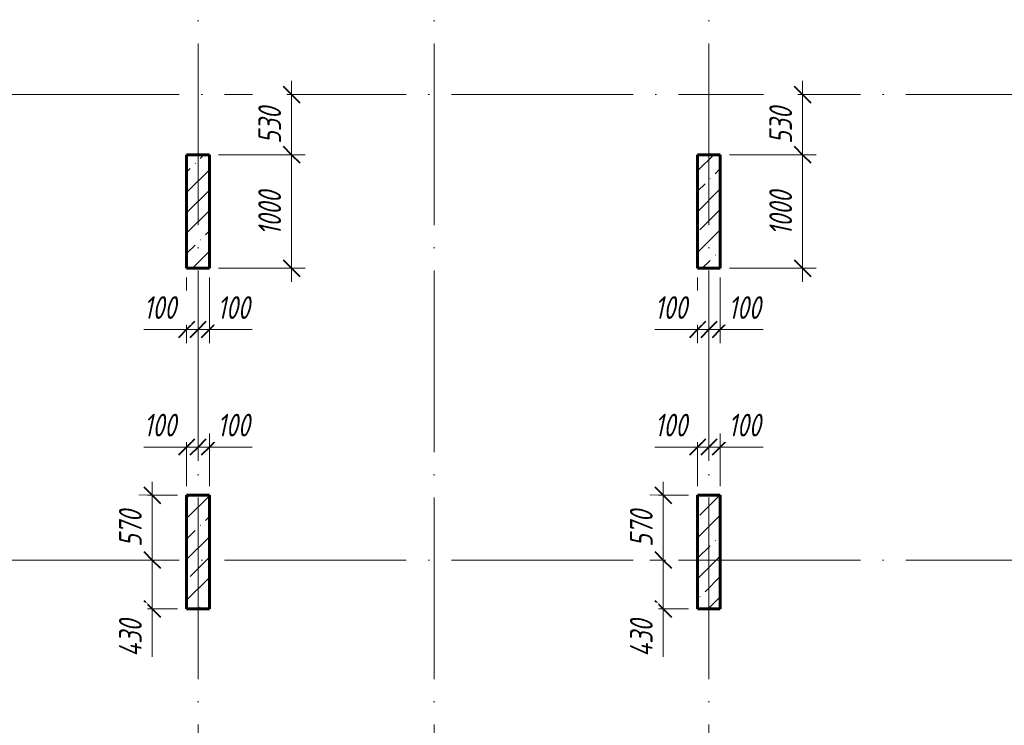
# Model space of a CAD drawing. Header units: millimetres. Extents: x 6092 to 73550, y -4371 to 20491.
# Tile 8 of 25: x 30930 to 39601, y 1844 to 8060. Entities that reach past the tile are written whole.
import ezdxf

# ---------------------------------------------------------------- set-up
doc = ezdxf.new("R2010")
doc.units = ezdxf.units.MM
doc.linetypes.add('ADSK_Линия сетки', pattern=[2000, 1600, -200, 0, -200])
for name, color, linetype, lineweight in [('A-____-____-DIMS', 211, 'Continuous', 9), ('A-____-____-DIMS-80', 211, 'Continuous', 9), ('S-COLS-____-MCUT', 52, 'Continuous', 40), ('S-COLS-____-OTLN', 52, 'Continuous', 18), ('S-GRID-____-OTLN', 1, 'Continuous', 9)]:
    doc.layers.add(name, color=color, linetype=linetype, lineweight=lineweight)
doc.styles.add('GOST Common_I_1', font='GOST_Common Italic.ttf', dxfattribs={"width": 0.8, "height": 200})
doc.dimstyles.new('ADSK_Округление_5мм__Узкий_', dxfattribs={"dimscale": 304.8, "dimtxt": 0.659918, "dimasz": 0.472441, "dimexe": 0.393701, "dimexo": 0.000861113, "dimgap": 0.104987, "dimtad": 1, "dimdec": 0, "dimlfac": 304.8, "dimrnd": 5, "dimdsep": 46, "dimtxsty": 'GOST Common_I_1', "dimblk1": 'OBLIQUE', "dimblk2": 'OBLIQUE', "dimsah": 1, "dimcen": 0.09, "dimdle": 0.393701, "dimazin": 0, "dimtfac": 1, "dimtdec": 4, "dimtix": 1, "dimtmove": 0, "dimatfit": 3, "dimfxl": 1, "dimtvp": 1, "dimtfill": 1, "dimtolj": 1, "dimtzin": 0, "dimlwd": 20, "dimlwe": 20, "dimarcsym": 2})
doc.dimstyles.new('ADSK_Округление_5мм__Узкий__1', dxfattribs={"dimscale": 304.8, "dimtxt": 0.659918, "dimasz": 0.472441, "dimexe": 0.393701, "dimexo": 0.000861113, "dimgap": 0.104987, "dimtad": 1, "dimdec": 0, "dimlfac": 304.8, "dimrnd": 5, "dimdsep": 46, "dimtxsty": 'GOST Common_I_1', "dimblk1": 'OBLIQUE', "dimblk2": 'OBLIQUE', "dimsah": 1, "dimcen": 0.09, "dimdle": 0.393701, "dimazin": 0, "dimtfac": 1, "dimtdec": 4, "dimtix": 1, "dimtmove": 1, "dimatfit": 3, "dimfxl": 1, "dimtvp": 1, "dimtfill": 1, "dimtolj": 1, "dimtzin": 0, "dimlwd": 20, "dimlwe": 20, "dimarcsym": 2})
pattern_1 = [(45, (16130.72, 8588.57), (-179.605, 179.605), []), (45, (16310.33, 8588.57), (-179.605, 179.605), [317.5, -63.5, 2.682, -60.818])]

# ---------------------------------------------------------------- blocks, each defined once
blk = doc.blocks.new('DIMBLOCK166-КЖ1_ПЭ_ВЭ1_Опалубка_Пилоны')
at = {"layer": 'A-____-____-DIMS-80', "lineweight": 20}
for p, q in [((36597.7, 3990), (36597.7, 3300)), ((36597.7, 3870), (36477.7, 3870)), ((36597.7, 3870), (36820, 3870)), ((36597.7, 3300), (36477.7, 3300)), ((36597.7, 3300), (36619.5, 3300))]:
    blk.add_line(p, q, dxfattribs=at)
at = {"layer": 'A-____-____-DIMS-80', "lineweight": 40}
for p, q in [((36597.7, 3870), (36525.7, 3942)), ((36597.7, 3870), (36669.7, 3798)), ((36597.7, 3300), (36525.7, 3372)), ((36597.7, 3300), (36669.7, 3228))]:
    blk.add_line(p, q, dxfattribs=at)
at = {"layer": 'A-____-____-DIMS-80', "color": 0, "lineweight": 20, "insert": (36304.3, 3416.2), "char_height": 200, "width": 405.013, "attachment_point": 1, "rotation": 90, "line_spacing_factor": 1.022761, "style": 'GOST Common_I_1', "bg_fill": 3, "box_fill_scale": 1.25, "bg_fill_color": 256, "bg_fill_true_color": 13158600, "bg_fill_transparency": 0}
blk.add_mtext('570', dxfattribs=at)
blk = doc.blocks.new('_Oblique')
at = {"color": 0, "linetype": 'ByBlock', "lineweight": -2}
blk.add_line((-0.5, -0.5), (0.5, 0.5), dxfattribs=at)
blk = doc.blocks.new('DIMBLOCK167-КЖ1_ПЭ_ВЭ1_Опалубка_Пилоны')
at = {"layer": 'A-____-____-DIMS-80', "lineweight": 20}
for p, q in [((36597.7, 3300), (36477.7, 3300)), ((36597.7, 3300), (36597.7, 2750)), ((36597.7, 3300), (36619.5, 3300)), ((36597.7, 2842.8), (36597.7, 3085)), ((36597.7, 2870), (36477.7, 2870)), ((36597.7, 2870), (36820, 2870)), ((36597.7, 2448.2), (36597.7, 2842.8))]:
    blk.add_line(p, q, dxfattribs=at)
at = {"layer": 'A-____-____-DIMS-80', "lineweight": 40}
for p, q in [((36597.7, 3300), (36525.7, 3372)), ((36597.7, 3300), (36669.7, 3228)), ((36597.7, 2870), (36525.7, 2942)), ((36597.7, 2870), (36669.7, 2798))]:
    blk.add_line(p, q, dxfattribs=at)
at = {"layer": 'A-____-____-DIMS-80', "color": 0, "lineweight": 20, "insert": (36304.3, 2448.2), "char_height": 200, "width": 425.469, "attachment_point": 1, "rotation": 90, "line_spacing_factor": 1.022761, "style": 'GOST Common_I_1', "bg_fill": 3, "box_fill_scale": 1.25, "bg_fill_color": 256, "bg_fill_true_color": 13158600, "bg_fill_transparency": 0}
blk.add_mtext('430', dxfattribs=at)
blk = doc.blocks.new('DIMBLOCK168-КЖ1_ПЭ_ВЭ1_Опалубка_Пилоны')
at = {"layer": 'A-____-____-DIMS-80', "lineweight": 20}
for p, q in [((36900, 4295.2), (36900, 4415.2)), ((36522.7, 4295.2), (36869.6, 4295.2)), ((36780, 4295.2), (37000, 4295.2)), ((36869.6, 4295.2), (36950, 4295.2)), ((36900, 4295.2), (36900, 3950)), ((37000, 4295.2), (37000, 4317)), ((37000, 4295.2), (37000, 4175.2))]:
    blk.add_line(p, q, dxfattribs=at)
at = {"layer": 'A-____-____-DIMS-80', "lineweight": 40}
for p, q in [((36900, 4295.2), (36972, 4367.2)), ((37000, 4295.2), (37072, 4367.2)), ((36900, 4295.2), (36828, 4223.2)), ((37000, 4295.2), (36928, 4223.2))]:
    blk.add_line(p, q, dxfattribs=at)
at = {"layer": 'A-____-____-DIMS-80', "color": 0, "lineweight": 20, "insert": (36522.7, 4588.6), "char_height": 200, "width": 368.194, "attachment_point": 1, "line_spacing_factor": 1.022761, "style": 'GOST Common_I_1', "bg_fill": 3, "box_fill_scale": 1.25, "bg_fill_color": 256, "bg_fill_true_color": 13158600, "bg_fill_transparency": 0}
blk.add_mtext('100', dxfattribs=at)
blk = doc.blocks.new('DIMBLOCK169-КЖ1_ПЭ_ВЭ1_Опалубка_Пилоны')
at = {"layer": 'A-____-____-DIMS-80', "lineweight": 40}
for p, q in [((37000, 4295.2), (37072, 4367.2)), ((37100, 4295.2), (37172, 4367.2)), ((37000, 4295.2), (36928, 4223.2)), ((37100, 4295.2), (37028, 4223.2))]:
    blk.add_line(p, q, dxfattribs=at)
at = {"layer": 'A-____-____-DIMS-80', "lineweight": 20}
for p, q in [((37100, 4295.2), (37100, 4415.2)), ((37000, 4295.2), (37000, 4317)), ((37000, 4295.2), (37220, 4295.2)), ((37000, 4295.2), (37000, 4175.2)), ((37130.4, 4295.2), (37050, 4295.2)), ((37100, 4295.2), (37100, 3950)), ((37477.3, 4295.2), (37130.4, 4295.2))]:
    blk.add_line(p, q, dxfattribs=at)
at = {"layer": 'A-____-____-DIMS-80', "color": 0, "lineweight": 20, "insert": (37170.4, 4588.6), "char_height": 200, "width": 368.194, "attachment_point": 1, "line_spacing_factor": 1.022761, "style": 'GOST Common_I_1', "bg_fill": 3, "box_fill_scale": 1.25, "bg_fill_color": 256, "bg_fill_true_color": 13158600, "bg_fill_transparency": 0}
blk.add_mtext('100', dxfattribs=at)
blk = doc.blocks.new('DIMBLOCK170-КЖ1_ПЭ_ВЭ1_Опалубка_Пилоны')
at = {"layer": 'A-____-____-DIMS-80', "lineweight": 20}
for p, q in [((32097.7, 3990), (32097.7, 3300)), ((32097.7, 3870), (31977.7, 3870)), ((32097.7, 3870), (32320, 3870)), ((32097.7, 3300), (31977.7, 3300)), ((32097.7, 3300), (32119.5, 3300))]:
    blk.add_line(p, q, dxfattribs=at)
at = {"layer": 'A-____-____-DIMS-80', "lineweight": 40}
for p, q in [((32097.7, 3870), (32025.7, 3942)), ((32097.7, 3870), (32169.7, 3798)), ((32097.7, 3300), (32025.7, 3372)), ((32097.7, 3300), (32169.7, 3228))]:
    blk.add_line(p, q, dxfattribs=at)
at = {"layer": 'A-____-____-DIMS-80', "color": 0, "lineweight": 20, "insert": (31804.3, 3416.2), "char_height": 200, "width": 405.013, "attachment_point": 1, "rotation": 90, "line_spacing_factor": 1.022761, "style": 'GOST Common_I_1', "bg_fill": 3, "box_fill_scale": 1.25, "bg_fill_color": 256, "bg_fill_true_color": 13158600, "bg_fill_transparency": 0}
blk.add_mtext('570', dxfattribs=at)
blk = doc.blocks.new('DIMBLOCK171-КЖ1_ПЭ_ВЭ1_Опалубка_Пилоны')
at = {"layer": 'A-____-____-DIMS-80', "lineweight": 20}
for p, q in [((32097.7, 3300), (31977.7, 3300)), ((32097.7, 3300), (32097.7, 2750)), ((32097.7, 3300), (32119.5, 3300)), ((32097.7, 2842.8), (32097.7, 3085)), ((32097.7, 2870), (31977.7, 2870)), ((32097.7, 2870), (32320, 2870)), ((32097.7, 2448.2), (32097.7, 2842.8))]:
    blk.add_line(p, q, dxfattribs=at)
at = {"layer": 'A-____-____-DIMS-80', "lineweight": 40}
for p, q in [((32097.7, 3300), (32025.7, 3372)), ((32097.7, 3300), (32169.7, 3228)), ((32097.7, 2870), (32025.7, 2942)), ((32097.7, 2870), (32169.7, 2798))]:
    blk.add_line(p, q, dxfattribs=at)
at = {"layer": 'A-____-____-DIMS-80', "color": 0, "lineweight": 20, "insert": (31804.3, 2448.2), "char_height": 200, "width": 425.469, "attachment_point": 1, "rotation": 90, "line_spacing_factor": 1.022761, "style": 'GOST Common_I_1', "bg_fill": 3, "box_fill_scale": 1.25, "bg_fill_color": 256, "bg_fill_true_color": 13158600, "bg_fill_transparency": 0}
blk.add_mtext('430', dxfattribs=at)
blk = doc.blocks.new('DIMBLOCK172-КЖ1_ПЭ_ВЭ1_Опалубка_Пилоны')
at = {"layer": 'A-____-____-DIMS-80', "lineweight": 20}
for p, q in [((32400, 4295.2), (32400, 4415.2)), ((32022.7, 4295.2), (32369.6, 4295.2)), ((32280, 4295.2), (32500, 4295.2)), ((32369.6, 4295.2), (32450, 4295.2)), ((32400, 4295.2), (32400, 3950)), ((32500, 4295.2), (32500, 4317)), ((32500, 4295.2), (32500, 4175.2))]:
    blk.add_line(p, q, dxfattribs=at)
at = {"layer": 'A-____-____-DIMS-80', "lineweight": 40}
for p, q in [((32400, 4295.2), (32472, 4367.2)), ((32500, 4295.2), (32572, 4367.2)), ((32400, 4295.2), (32328, 4223.2)), ((32500, 4295.2), (32428, 4223.2))]:
    blk.add_line(p, q, dxfattribs=at)
at = {"layer": 'A-____-____-DIMS-80', "color": 0, "lineweight": 20, "insert": (32022.7, 4588.6), "char_height": 200, "width": 368.194, "attachment_point": 1, "line_spacing_factor": 1.022761, "style": 'GOST Common_I_1', "bg_fill": 3, "box_fill_scale": 1.25, "bg_fill_color": 256, "bg_fill_true_color": 13158600, "bg_fill_transparency": 0}
blk.add_mtext('100', dxfattribs=at)
blk = doc.blocks.new('DIMBLOCK173-КЖ1_ПЭ_ВЭ1_Опалубка_Пилоны')
at = {"layer": 'A-____-____-DIMS-80', "lineweight": 40}
for p, q in [((32500, 4295.2), (32572, 4367.2)), ((32600, 4295.2), (32672, 4367.2)), ((32500, 4295.2), (32428, 4223.2)), ((32600, 4295.2), (32528, 4223.2))]:
    blk.add_line(p, q, dxfattribs=at)
at = {"layer": 'A-____-____-DIMS-80', "lineweight": 20}
for p, q in [((32600, 4295.2), (32600, 4415.2)), ((32500, 4295.2), (32500, 4317)), ((32500, 4295.2), (32720, 4295.2)), ((32500, 4295.2), (32500, 4175.2)), ((32630.4, 4295.2), (32550, 4295.2)), ((32600, 4295.2), (32600, 3950)), ((32977.3, 4295.2), (32630.4, 4295.2))]:
    blk.add_line(p, q, dxfattribs=at)
at = {"layer": 'A-____-____-DIMS-80', "color": 0, "lineweight": 20, "insert": (32670.4, 4588.6), "char_height": 200, "width": 368.194, "attachment_point": 1, "line_spacing_factor": 1.022761, "style": 'GOST Common_I_1', "bg_fill": 3, "box_fill_scale": 1.25, "bg_fill_color": 256, "bg_fill_true_color": 13158600, "bg_fill_transparency": 0}
blk.add_mtext('100', dxfattribs=at)
blk = doc.blocks.new('DIMBLOCK182-КЖ1_ПЭ_ВЭ1_Опалубка_Пилоны')
at = {"layer": 'A-____-____-DIMS-80', "lineweight": 40}
for p, q in [((33324.6, 7400), (33252.6, 7472)), ((33324.6, 7400), (33396.6, 7328)), ((33324.6, 6870), (33252.6, 6942)), ((33324.6, 6870), (33396.6, 6798))]:
    blk.add_line(p, q, dxfattribs=at)
at = {"layer": 'A-____-____-DIMS-80', "lineweight": 20}
for p, q in [((33324.6, 7520), (33324.6, 6870)), ((33324.6, 7400), (33204.6, 7400)), ((33324.6, 7400), (33346.5, 7400)), ((33324.6, 6870), (32680, 6870)), ((33324.6, 6870), (33444.6, 6870))]:
    blk.add_line(p, q, dxfattribs=at)
at = {"layer": 'A-____-____-DIMS-80', "color": 0, "lineweight": 20, "insert": (33031.3, 6966.2), "char_height": 200, "width": 405.013, "attachment_point": 1, "rotation": 90, "line_spacing_factor": 1.022761, "style": 'GOST Common_I_1', "bg_fill": 3, "box_fill_scale": 1.25, "bg_fill_color": 256, "bg_fill_true_color": 13158600, "bg_fill_transparency": 0}
blk.add_mtext('530', dxfattribs=at)
blk = doc.blocks.new('DIMBLOCK183-КЖ1_ПЭ_ВЭ1_Опалубка_Пилоны')
at = {"layer": 'A-____-____-DIMS-80', "lineweight": 40}
for p, q in [((33324.6, 6870), (33252.6, 6942)), ((33324.6, 6870), (33396.6, 6798)), ((33324.6, 5870), (33252.6, 5942)), ((33324.6, 5870), (33396.6, 5798))]:
    blk.add_line(p, q, dxfattribs=at)
at = {"layer": 'A-____-____-DIMS-80', "lineweight": 20}
for p, q in [((33324.6, 6870), (32680, 6870)), ((33324.6, 6870), (33324.6, 5750)), ((33324.6, 6870), (33444.6, 6870)), ((33324.6, 5870), (32680, 5870)), ((33324.6, 5870), (33444.6, 5870))]:
    blk.add_line(p, q, dxfattribs=at)
at = {"layer": 'A-____-____-DIMS-80', "color": 0, "lineweight": 20, "insert": (33031.3, 6160.3), "char_height": 200, "width": 503.198, "attachment_point": 1, "rotation": 90, "line_spacing_factor": 1.022761, "style": 'GOST Common_I_1', "bg_fill": 3, "box_fill_scale": 1.25, "bg_fill_color": 256, "bg_fill_true_color": 13158600, "bg_fill_transparency": 0}
blk.add_mtext('1000', dxfattribs=at)
blk = doc.blocks.new('DIMBLOCK184-КЖ1_ПЭ_ВЭ1_Опалубка_Пилоны')
at = {"layer": 'A-____-____-DIMS-80', "lineweight": 20}
for p, q in [((32400, 5330.8), (32400, 5790)), ((32022.7, 5330.8), (32369.6, 5330.8)), ((32280, 5330.8), (32500, 5330.8)), ((32369.6, 5330.8), (32450, 5330.8)), ((32400, 5330.8), (32400, 5210.8)), ((32500, 5330.8), (32500, 5352.6)), ((32500, 5330.8), (32500, 5210.8))]:
    blk.add_line(p, q, dxfattribs=at)
at = {"layer": 'A-____-____-DIMS-80', "lineweight": 40}
for p, q in [((32400, 5330.8), (32472, 5402.8)), ((32500, 5330.8), (32572, 5402.8)), ((32400, 5330.8), (32328, 5258.8)), ((32500, 5330.8), (32428, 5258.8))]:
    blk.add_line(p, q, dxfattribs=at)
at = {"layer": 'A-____-____-DIMS-80', "color": 0, "lineweight": 20, "insert": (32022.7, 5624.2), "char_height": 200, "width": 368.194, "attachment_point": 1, "line_spacing_factor": 1.022761, "style": 'GOST Common_I_1', "bg_fill": 3, "box_fill_scale": 1.25, "bg_fill_color": 256, "bg_fill_true_color": 13158600, "bg_fill_transparency": 0}
blk.add_mtext('100', dxfattribs=at)
blk = doc.blocks.new('DIMBLOCK185-КЖ1_ПЭ_ВЭ1_Опалубка_Пилоны')
at = {"layer": 'A-____-____-DIMS-80', "lineweight": 20}
for p, q in [((32600, 5330.8), (32600, 5790)), ((32500, 5330.8), (32500, 5352.6)), ((32500, 5330.8), (32720, 5330.8)), ((32500, 5330.8), (32500, 5210.8)), ((32630.4, 5330.8), (32550, 5330.8)), ((32600, 5330.8), (32600, 5210.8)), ((32977.3, 5330.8), (32630.4, 5330.8))]:
    blk.add_line(p, q, dxfattribs=at)
at = {"layer": 'A-____-____-DIMS-80', "lineweight": 40}
for p, q in [((32500, 5330.8), (32572, 5402.8)), ((32600, 5330.8), (32672, 5402.8)), ((32500, 5330.8), (32428, 5258.8)), ((32600, 5330.8), (32528, 5258.8))]:
    blk.add_line(p, q, dxfattribs=at)
at = {"layer": 'A-____-____-DIMS-80', "color": 0, "lineweight": 20, "insert": (32670.4, 5624.2), "char_height": 200, "width": 368.194, "attachment_point": 1, "line_spacing_factor": 1.022761, "style": 'GOST Common_I_1', "bg_fill": 3, "box_fill_scale": 1.25, "bg_fill_color": 256, "bg_fill_true_color": 13158600, "bg_fill_transparency": 0}
blk.add_mtext('100', dxfattribs=at)
blk = doc.blocks.new('DIMBLOCK186-КЖ1_ПЭ_ВЭ1_Опалубка_Пилоны')
at = {"layer": 'A-____-____-DIMS-80', "lineweight": 40}
for p, q in [((37824.6, 7400), (37752.6, 7472)), ((37824.6, 7400), (37896.6, 7328)), ((37824.6, 6870), (37752.6, 6942)), ((37824.6, 6870), (37896.6, 6798))]:
    blk.add_line(p, q, dxfattribs=at)
at = {"layer": 'A-____-____-DIMS-80', "lineweight": 20}
for p, q in [((37824.6, 7520), (37824.6, 6870)), ((37824.6, 7400), (37704.6, 7400)), ((37824.6, 7400), (37846.5, 7400)), ((37824.6, 6870), (37180, 6870)), ((37824.6, 6870), (37944.6, 6870))]:
    blk.add_line(p, q, dxfattribs=at)
at = {"layer": 'A-____-____-DIMS-80', "color": 0, "lineweight": 20, "insert": (37531.3, 6966.2), "char_height": 200, "width": 405.013, "attachment_point": 1, "rotation": 90, "line_spacing_factor": 1.022761, "style": 'GOST Common_I_1', "bg_fill": 3, "box_fill_scale": 1.25, "bg_fill_color": 256, "bg_fill_true_color": 13158600, "bg_fill_transparency": 0}
blk.add_mtext('530', dxfattribs=at)
blk = doc.blocks.new('DIMBLOCK187-КЖ1_ПЭ_ВЭ1_Опалубка_Пилоны')
at = {"layer": 'A-____-____-DIMS-80', "lineweight": 40}
for p, q in [((37824.6, 6870), (37752.6, 6942)), ((37824.6, 6870), (37896.6, 6798)), ((37824.6, 5870), (37752.6, 5942)), ((37824.6, 5870), (37896.6, 5798))]:
    blk.add_line(p, q, dxfattribs=at)
at = {"layer": 'A-____-____-DIMS-80', "lineweight": 20}
for p, q in [((37824.6, 6870), (37180, 6870)), ((37824.6, 6870), (37824.6, 5750)), ((37824.6, 6870), (37944.6, 6870)), ((37824.6, 5870), (37180, 5870)), ((37824.6, 5870), (37944.6, 5870))]:
    blk.add_line(p, q, dxfattribs=at)
at = {"layer": 'A-____-____-DIMS-80', "color": 0, "lineweight": 20, "insert": (37531.3, 6160.3), "char_height": 200, "width": 503.198, "attachment_point": 1, "rotation": 90, "line_spacing_factor": 1.022761, "style": 'GOST Common_I_1', "bg_fill": 3, "box_fill_scale": 1.25, "bg_fill_color": 256, "bg_fill_true_color": 13158600, "bg_fill_transparency": 0}
blk.add_mtext('1000', dxfattribs=at)
blk = doc.blocks.new('DIMBLOCK188-КЖ1_ПЭ_ВЭ1_Опалубка_Пилоны')
at = {"layer": 'A-____-____-DIMS-80', "lineweight": 20}
for p, q in [((36900, 5330.8), (36900, 5790)), ((36522.7, 5330.8), (36869.6, 5330.8)), ((36780, 5330.8), (37000, 5330.8)), ((36869.6, 5330.8), (36950, 5330.8)), ((36900, 5330.8), (36900, 5210.8)), ((37000, 5330.8), (37000, 5352.6)), ((37000, 5330.8), (37000, 5210.8))]:
    blk.add_line(p, q, dxfattribs=at)
at = {"layer": 'A-____-____-DIMS-80', "lineweight": 40}
for p, q in [((36900, 5330.8), (36972, 5402.8)), ((37000, 5330.8), (37072, 5402.8)), ((36900, 5330.8), (36828, 5258.8)), ((37000, 5330.8), (36928, 5258.8))]:
    blk.add_line(p, q, dxfattribs=at)
at = {"layer": 'A-____-____-DIMS-80', "color": 0, "lineweight": 20, "insert": (36522.7, 5624.2), "char_height": 200, "width": 368.194, "attachment_point": 1, "line_spacing_factor": 1.022761, "style": 'GOST Common_I_1', "bg_fill": 3, "box_fill_scale": 1.25, "bg_fill_color": 256, "bg_fill_true_color": 13158600, "bg_fill_transparency": 0}
blk.add_mtext('100', dxfattribs=at)
blk = doc.blocks.new('DIMBLOCK189-КЖ1_ПЭ_ВЭ1_Опалубка_Пилоны')
at = {"layer": 'A-____-____-DIMS-80', "lineweight": 20}
for p, q in [((37100, 5330.8), (37100, 5790)), ((37000, 5330.8), (37000, 5352.6)), ((37000, 5330.8), (37220, 5330.8)), ((37000, 5330.8), (37000, 5210.8)), ((37130.4, 5330.8), (37050, 5330.8)), ((37100, 5330.8), (37100, 5210.8)), ((37477.3, 5330.8), (37130.4, 5330.8))]:
    blk.add_line(p, q, dxfattribs=at)
at = {"layer": 'A-____-____-DIMS-80', "lineweight": 40}
for p, q in [((37000, 5330.8), (37072, 5402.8)), ((37100, 5330.8), (37172, 5402.8)), ((37000, 5330.8), (36928, 5258.8)), ((37100, 5330.8), (37028, 5258.8))]:
    blk.add_line(p, q, dxfattribs=at)
at = {"layer": 'A-____-____-DIMS-80', "color": 0, "lineweight": 20, "insert": (37170.4, 5624.2), "char_height": 200, "width": 368.194, "attachment_point": 1, "line_spacing_factor": 1.022761, "style": 'GOST Common_I_1', "bg_fill": 3, "box_fill_scale": 1.25, "bg_fill_color": 256, "bg_fill_true_color": 13158600, "bg_fill_transparency": 0}
blk.add_mtext('100', dxfattribs=at)

msp = doc.modelspace()

# ---------------------------------------------------------------- hatches: boundary and pattern name
at = {"layer": 'S-COLS-____-OTLN', "lineweight": 9}
h = msp.add_hatch(dxfattribs=at)
h.set_pattern_fill('FP_1', color=256, style=0, pattern_type=2)
h.set_pattern_definition(pattern_1)
h.paths.add_polyline_path([(32600, 5870), (32600, 6870), (32400, 6870), (32400, 5870)])
h = msp.add_hatch(dxfattribs=at)
h.set_pattern_fill('FP_1', color=256, style=0, pattern_type=2)
h.set_pattern_definition(pattern_1)
h.paths.add_polyline_path([(37100, 5870), (37100, 6870), (36900, 6870), (36900, 5870)])
h = msp.add_hatch(dxfattribs=at)
h.set_pattern_fill('FP_1', color=256, style=0, pattern_type=2)
h.set_pattern_definition(pattern_1)
h.paths.add_polyline_path([(32400, 2869.9996), (32600, 2869.9996), (32600, 3869.9996), (32400, 3869.9996)])
h = msp.add_hatch(dxfattribs=at)
h.set_pattern_fill('FP_1', color=256, style=0, pattern_type=2)
h.set_pattern_definition(pattern_1)
h.paths.add_polyline_path([(36900, 2869.9996), (37100, 2869.9996), (37100, 3869.9996), (36900, 3869.9996)])

# ---------------------------------------------------------------- linework, layer by layer
at = {"layer": 'S-COLS-____-MCUT', "lineweight": 60}
for p, q in [((32600, 6870), (32400, 6870)), ((32400, 6870), (32400, 5870)), ((32600, 5870), (32600, 6870)), ((37100, 6870), (36900, 6870)), ((36900, 6870), (36900, 5870)), ((37100, 5870), (37100, 6870)), ((32400, 5870), (32600, 5870)), ((36900, 5870), (37100, 5870)), ((32600, 3869.9996), (32400, 3869.9996)), ((32400, 3869.9996), (32400, 2869.9996)), ((32600, 2869.9996), (32600, 3869.9996)), ((37100, 3869.9996), (36900, 3869.9996)), ((36900, 3869.9996), (36900, 2869.9996)), ((37100, 2869.9996), (37100, 3869.9996)), ((32400, 2869.9996), (32600, 2869.9996)), ((36900, 2869.9996), (37100, 2869.9996))]:
    msp.add_line(p, q, dxfattribs=at)
at = {"layer": 'S-GRID-____-OTLN', "linetype": 'ADSK_Линия сетки'}
for p, q in [((32500, 19851.1002), (32500, -3717.186)), ((34580, 19851.1002), (34580, -3717.186)), ((37000, 19851.1002), (37000, -3717.186)), ((6731.5249, 7400), (72652.3528, 7400)), ((6731.5249, 3300), (72652.3528, 3300))]:
    msp.add_line(p, q, dxfattribs=at)

# ---------------------------------------------------------------- next in the draw order: dimensions: what is measured, and where the dimension line sits
at = {"layer": 'A-____-____-DIMS', "lineweight": 20}
for base, p1, p2, override, picture, middle in [((33324.6338, 6870), (33426.4572, 7400), (32600, 6870), {"dimpost": '<>', "dimfxl": 981.800143}, 'DIMBLOCK182-КЖ1_ПЭ_ВЭ1_Опалубка_Пилоны', (33192.6338, 7135)), ((37824.6338, 6870), (37926.4572, 7400), (37100, 6870), {"dimpost": '<>', "dimfxl": 981.800125}, 'DIMBLOCK186-КЖ1_ПЭ_ВЭ1_Опалубка_Пилоны', (37692.6338, 7135)), ((32097.7011, 3300), (32400, 3869.9996), (32199.5245, 3300), {"dimpost": '<>', "dimfxl": 604.226767}, 'DIMBLOCK170-КЖ1_ПЭ_ВЭ1_Опалубка_Пилоны', (31964.4132, 3584.9998)), ((36597.7011, 3300), (36900, 3869.9996), (36699.5245, 3300), {"dimpost": '<>', "dimfxl": 604.226798}, 'DIMBLOCK166-КЖ1_ПЭ_ВЭ1_Опалубка_Пилоны', (36464.4132, 3584.9998))]:
    dim = msp.add_linear_dim(base=base, p1=p1, p2=p2, angle=90, dimstyle='ADSK_Округление_5мм__Узкий_', override=override, dxfattribs=at)
    dim.commit()
    dim.dimension.update_dxf_attribs({"geometry": picture, "text_midpoint": middle})

# ---------------------------------------------------------------- next in the draw order: dimensions: what is measured, and where the dimension line sits
for base, p1, p2, picture, middle in [((33324.6338, 5870), (32600, 6870), (32600, 5870), 'DIMBLOCK183-КЖ1_ПЭ_ВЭ1_Опалубка_Пилоны', (33192.6338, 6370)), ((37824.6338, 5870), (37100, 6870), (37100, 5870), 'DIMBLOCK187-КЖ1_ПЭ_ВЭ1_Опалубка_Пилоны', (37692.6338, 6370))]:
    dim = msp.add_linear_dim(base=base, p1=p1, p2=p2, angle=90, dimstyle='ADSK_Округление_5мм__Узкий_', override={"dimpost": '<>', "dimfxl": 1000}, dxfattribs=at)
    dim.commit()
    dim.dimension.update_dxf_attribs({"geometry": picture, "text_midpoint": middle})
for base, p1, p2, override, picture, middle in [((32500, 4295.1994), (32400, 3869.9996), (32500, 4397.0228), {"dimpost": '<>', "dimfxl": 536.426528}, 'DIMBLOCK172-КЖ1_ПЭ_ВЭ1_Опалубка_Пилоны', (32206.8304, 4455.2317)), ((37000, 4295.1994), (36900, 3869.9996), (37000, 4397.0228), {"dimpost": '<>', "dimfxl": 536.426496}, 'DIMBLOCK168-КЖ1_ПЭ_ВЭ1_Опалубка_Пилоны', (36706.8304, 4455.2317))]:
    dim = msp.add_linear_dim(base=base, p1=p1, p2=p2, dimstyle='ADSK_Округление_5мм__Узкий__1', override=override, dxfattribs=at)
    dim.commit()
    dim.dimension.update_dxf_attribs({"geometry": picture, "text_midpoint": middle, "dimtype": 160})
for base, p1, p2, override, picture, middle in [((32097.7011, 2869.9996), (32199.5245, 3300), (32400, 2869.9996), {"dimpost": '<>', "dimfxl": 474.437333}, 'DIMBLOCK171-КЖ1_ПЭ_ВЭ1_Опалубка_Пилоны', (31937.6688, 2660.9815)), ((36597.7011, 2869.9996), (36699.5245, 3300), (36900, 2869.9996), {"dimpost": '<>', "dimfxl": 474.437303}, 'DIMBLOCK167-КЖ1_ПЭ_ВЭ1_Опалубка_Пилоны', (36437.6688, 2660.9816))]:
    dim = msp.add_linear_dim(base=base, p1=p1, p2=p2, angle=90, dimstyle='ADSK_Округление_5мм__Узкий__1', override=override, dxfattribs=at)
    dim.commit()
    dim.dimension.update_dxf_attribs({"geometry": picture, "text_midpoint": middle, "dimtype": 160, "text_rotation": 90})

# ---------------------------------------------------------------- next in the draw order: dimensions: what is measured, and where the dimension line sits
for base, p1, p2, override, picture, middle in [((32500, 5330.8208), (32400, 5870), (32500, 5432.6441), {"dimpost": '<>', "dimfxl": 448.642553}, 'DIMBLOCK184-КЖ1_ПЭ_ВЭ1_Опалубка_Пилоны', (32206.8304, 5490.8531)), ((37000, 5330.8208), (36900, 5870), (37000, 5432.6441), {"dimpost": '<>', "dimfxl": 448.642585}, 'DIMBLOCK188-КЖ1_ПЭ_ВЭ1_Опалубка_Пилоны', (36706.8304, 5490.8531)), ((32600, 4295.1994), (32500, 4397.0228), (32600, 3869.9996), {"dimpost": '<>', "dimfxl": 536.426528}, 'DIMBLOCK173-КЖ1_ПЭ_ВЭ1_Опалубка_Пилоны', (32854.5353, 4455.2317)), ((37100, 4295.1994), (37000, 4397.0228), (37100, 3869.9996), {"dimpost": '<>', "dimfxl": 536.426496}, 'DIMBLOCK169-КЖ1_ПЭ_ВЭ1_Опалубка_Пилоны', (37354.5353, 4455.2317))]:
    dim = msp.add_linear_dim(base=base, p1=p1, p2=p2, dimstyle='ADSK_Округление_5мм__Узкий__1', override=override, dxfattribs=at)
    dim.commit()
    dim.dimension.update_dxf_attribs({"geometry": picture, "text_midpoint": middle, "dimtype": 160})

# ---------------------------------------------------------------- next in the draw order: dimensions: what is measured, and where the dimension line sits
for base, p1, p2, override, picture, middle in [((32600, 5330.8208), (32500, 5432.6441), (32600, 5870), {"dimpost": '<>', "dimfxl": 448.642553}, 'DIMBLOCK185-КЖ1_ПЭ_ВЭ1_Опалубка_Пилоны', (32854.5353, 5490.8531)), ((37100, 5330.8208), (37000, 5432.6441), (37100, 5870), {"dimpost": '<>', "dimfxl": 448.642585}, 'DIMBLOCK189-КЖ1_ПЭ_ВЭ1_Опалубка_Пилоны', (37354.5353, 5490.8531))]:
    dim = msp.add_linear_dim(base=base, p1=p1, p2=p2, dimstyle='ADSK_Округление_5мм__Узкий__1', override=override, dxfattribs=at)
    dim.commit()
    dim.dimension.update_dxf_attribs({"geometry": picture, "text_midpoint": middle, "dimtype": 160})

doc.saveas('drawing.dxf')
